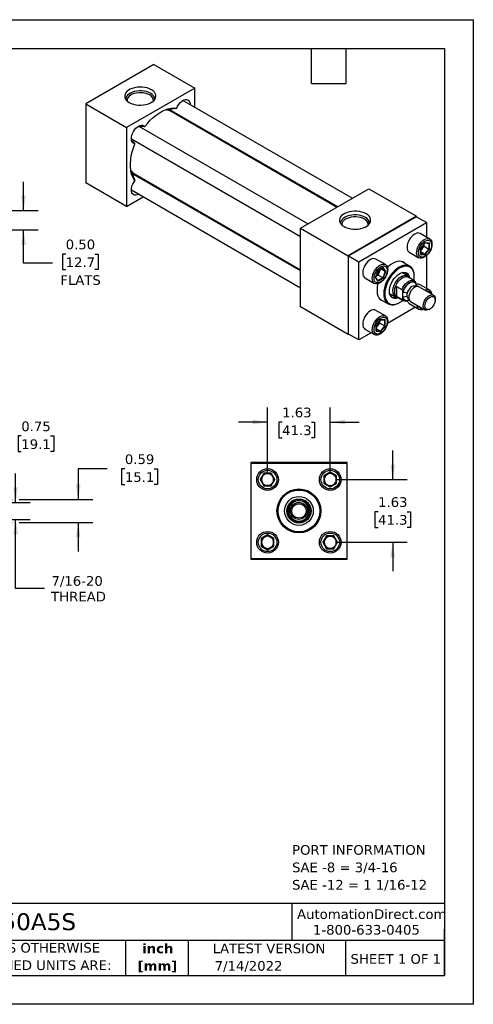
# Model space of a CAD drawing. Header units: inches. Extents: x 0 to 33, y 0 to 25.5.
# Tile 3 of 3: x 21.2 to 33, y 0 to 25.5. Entities that reach past the tile are written whole.
import ezdxf

# ---------------------------------------------------------------- set-up
doc = ezdxf.new("R2010")
doc.units = ezdxf.units.IN
doc.header["$LTSCALE"] = 3
doc.header["$MEASUREMENT"] = 0
doc.linetypes.add('SLD-Solid', pattern=[0])
doc.layers.add('DIMENSIONS', color=140, linetype='SLD-Solid', lineweight=25)
doc.layers.add('TEXT', color=140, linetype='SLD-Solid', lineweight=25)
doc.styles.add('SLDTEXTSTYLE0', font='VERDANA.TTF')
doc.styles.add('SLDTEXTSTYLE1', font='VERDANAB.TTF')
doc.dimstyles.new('SLDDIMSTYLE2', dxfattribs={"dimtxt": 0.254883, "dimasz": 0.39, "dimexe": 0, "dimexo": 0.0625, "dimgap": 0.063721, "dimtad": 0, "dimtih": 1, "dimtoh": 1, "dimrnd": 1e-09, "dimdsep": 46, "dimtxsty": 'SLDTEXTSTYLE0', "dimsah": 1, "dimcen": 0.09, "dimadec": 0, "dimazin": 2, "dimtfac": 1, "dimtmove": 0, "dimatfit": 0, "dimfxl": 0, "dimfrac": 2, "dimtolj": 1, "dimtzin": 12, "dimarcsym": 0})
doc.dimstyles.new('SLDDIMSTYLE3', dxfattribs={"dimtxt": 0.254883, "dimasz": 0.39, "dimexe": 0, "dimexo": 0.0625, "dimgap": 0.063721, "dimtad": 0, "dimtih": 1, "dimtoh": 1, "dimrnd": 1e-09, "dimzin": 12, "dimdsep": 46, "dimtxsty": 'SLDTEXTSTYLE0', "dimsah": 1, "dimcen": 0.09, "dimadec": 0, "dimazin": 3, "dimtfac": 1, "dimtmove": 0, "dimatfit": 0, "dimfxl": 0, "dimfrac": 2, "dimtolj": 1, "dimtzin": 12, "dimarcsym": 0})
doc.dimstyles.new('SLDDIMSTYLE5', dxfattribs={"dimtxt": 0.254883, "dimasz": 0.39, "dimexe": 0, "dimexo": 0.0625, "dimgap": 0.063721, "dimtad": 0, "dimtih": 1, "dimtoh": 1, "dimrnd": 1e-09, "dimzin": 0, "dimdsep": 46, "dimtxsty": 'SLDTEXTSTYLE0', "dimsah": 1, "dimcen": 0.09, "dimadec": 0, "dimazin": 0, "dimtfac": 1, "dimtmove": 0, "dimatfit": 0, "dimfxl": 0, "dimfrac": 2, "dimtolj": 1, "dimtzin": 12, "dimarcsym": 0})

# ---------------------------------------------------------------- blocks, each defined once
blk = doc.blocks.new('SW_NOTE_0')
at = {"layer": 'TEXT', "color": 0, "char_height": 0.25, "attachment_point": 1, "style": 'SLDTEXTSTYLE0'}
for s, insert in [('PORT INFORMATION', (0, 0.318)), ('SAE -8 = 3/4-16', (0, -0.134)), ('SAE -12 = 1 1/16-12', (0, -0.585))]:
    blk.add_mtext(s, dxfattribs=dict(at, insert=insert))
blk = doc.blocks.new('SW_NOTE_0_1')
at = {"layer": 'TEXT', "color": 0, "char_height": 0.25, "attachment_point": 2, "style": 'SLDTEXTSTYLE1'}
for s, insert in [('inch', (0.375, 0.318)), ('[mm]', (0.367, -0.134))]:
    blk.add_mtext(s, dxfattribs=dict(at, insert=insert))
blk = doc.blocks.new('SW_NOTE_0_2')
at = {"layer": 'TEXT', "color": 0, "char_height": 0.25, "attachment_point": 1, "style": 'SLDTEXTSTYLE0'}
for s, insert in [('UNLESS OTHERWISE ', (0, 0.318)), ('SPECIFIED UNITS ARE:', (0, -0.134))]:
    blk.add_mtext(s, dxfattribs=dict(at, insert=insert))
blk = doc.blocks.new('_D_2')
at = {"layer": 'DIMENSIONS'}
for p, q in [((19.407, 13.193), (19.407, 15.094)), ((20.157, 13.115), (20.157, 15.094)), ((19.407, 14.719), (18.657, 14.719)), ((20.157, 14.719), (20.934, 14.719)), ((21.279, 14.719), (21.194, 14.719)), ((21.194, 14.719), (21.194, 14.314)), ((22.037, 14.719), (22.122, 14.719)), ((22.122, 14.719), (22.122, 14.314)), ((21.194, 14.314), (21.279, 14.314)), ((22.122, 14.314), (22.037, 14.314))]:
    blk.add_line(p, q, dxfattribs=at)
for points in [[(19.407, 14.719), (19.017, 14.779), (19.017, 14.659)], [(20.157, 14.719), (20.547, 14.659), (20.547, 14.779)]]:
    blk.add_solid(points, dxfattribs=at)
at = {"layer": 'DIMENSIONS', "char_height": 0.25, "attachment_point": 1, "style": 'SLDTEXTSTYLE0'}
for s, insert in [('0.75', (21.279, 15.094)), ('19.1', (21.279, 14.632))]:
    blk.add_mtext(s, dxfattribs=dict(at, insert=insert))
blk = doc.blocks.new('_D_3')
at = {"layer": 'DIMENSIONS'}
for p, q in [((21.131, 12.996), (21.131, 13.746)), ((20.275, 12.996), (21.506, 12.996)), ((20.275, 12.559), (21.506, 12.559)), ((21.131, 10.773), (21.131, 12.559)), ((21.881, 10.773), (21.131, 10.773))]:
    blk.add_line(p, q, dxfattribs=at)
for points in [[(21.131, 12.996), (21.191, 13.386), (21.071, 13.386)], [(21.131, 12.559), (21.071, 12.169), (21.191, 12.169)]]:
    blk.add_solid(points, dxfattribs=at)
at = {"layer": 'DIMENSIONS', "char_height": 0.25, "attachment_point": 1, "style": 'SLDTEXTSTYLE0'}
for s, insert in [('7/16-20', (22.062, 11.09)), ('THREAD', (22.052, 10.685))]:
    blk.add_mtext(s, dxfattribs=dict(at, insert=insert))
blk = doc.blocks.new('_D_4')
at = {"layer": 'DIMENSIONS'}
for p, q in [((23.505, 13.868), (22.755, 13.868)), ((22.755, 13.868), (22.755, 13.074)), ((23.965, 13.868), (23.879, 13.868)), ((23.879, 13.868), (23.879, 13.463)), ((24.722, 13.868), (24.808, 13.868)), ((24.808, 13.868), (24.808, 13.463)), ((23.879, 13.463), (23.965, 13.463)), ((24.808, 13.463), (24.722, 13.463)), ((19.525, 13.074), (21.041, 13.074)), ((21.221, 13.074), (23.13, 13.074)), ((19.525, 12.481), (21.041, 12.481)), ((21.221, 12.481), (23.13, 12.481)), ((22.755, 12.481), (22.755, 11.731))]:
    blk.add_line(p, q, dxfattribs=at)
for points in [[(22.755, 13.074), (22.815, 13.464), (22.695, 13.464)], [(22.755, 12.481), (22.695, 12.091), (22.815, 12.091)]]:
    blk.add_solid(points, dxfattribs=at)
at = {"layer": 'DIMENSIONS', "char_height": 0.25, "attachment_point": 1, "style": 'SLDTEXTSTYLE0'}
for s, insert in [('0.59', (23.965, 14.243)), ('15.1', (23.965, 13.781))]:
    blk.add_mtext(s, dxfattribs=dict(at, insert=insert))
blk = doc.blocks.new('_D_6')
at = {"layer": 'DIMENSIONS'}
for p, q in [((27.665, 13.74), (27.665, 15.453)), ((29.29, 13.74), (29.29, 15.453)), ((27.665, 15.078), (26.915, 15.078)), ((28.043, 15.078), (27.957, 15.078)), ((27.957, 15.078), (27.957, 14.673)), ((28.8, 15.078), (28.886, 15.078)), ((28.886, 15.078), (28.886, 14.673)), ((29.29, 15.078), (30.04, 15.078)), ((27.957, 14.673), (28.043, 14.673)), ((28.886, 14.673), (28.8, 14.673))]:
    blk.add_line(p, q, dxfattribs=at)
for points in [[(27.665, 15.078), (27.275, 15.138), (27.275, 15.018)], [(29.29, 15.078), (29.68, 15.018), (29.68, 15.138)]]:
    blk.add_solid(points, dxfattribs=at)
at = {"layer": 'DIMENSIONS', "char_height": 0.25, "attachment_point": 1, "style": 'SLDTEXTSTYLE0'}
for s, insert in [('1.63', (28.043, 15.453)), ('41.3', (28.043, 14.991))]:
    blk.add_mtext(s, dxfattribs=dict(at, insert=insert))
blk = doc.blocks.new('_D_7')
at = {"layer": 'DIMENSIONS'}
for p, q in [((30.909, 13.59), (30.909, 14.34)), ((29.44, 13.59), (31.284, 13.59)), ((30.53, 12.758), (30.445, 12.758)), ((30.445, 12.758), (30.445, 12.353)), ((31.288, 12.758), (31.373, 12.758)), ((31.373, 12.758), (31.373, 12.353)), ((30.445, 12.353), (30.53, 12.353)), ((31.373, 12.353), (31.288, 12.353)), ((29.44, 11.965), (31.284, 11.965)), ((30.909, 11.965), (30.909, 11.215))]:
    blk.add_line(p, q, dxfattribs=at)
for points in [[(30.909, 13.59), (30.969, 13.98), (30.849, 13.98)], [(30.909, 11.965), (30.849, 11.575), (30.969, 11.575)]]:
    blk.add_solid(points, dxfattribs=at)
at = {"layer": 'DIMENSIONS', "char_height": 0.25, "attachment_point": 1, "style": 'SLDTEXTSTYLE0'}
for s, insert in [('1.63', (30.53, 13.133)), ('41.3', (30.53, 12.671))]:
    blk.add_mtext(s, dxfattribs=dict(at, insert=insert))
blk = doc.blocks.new('_D_14')
at = {"layer": 'DIMENSIONS'}
for p, q in [((21.338, 20.555), (21.338, 21.305)), ((19.557, 20.555), (21.713, 20.555)), ((19.557, 20.055), (21.713, 20.055)), ((21.338, 19.193), (21.338, 20.055)), ((22.43, 19.432), (22.345, 19.432)), ((22.345, 19.432), (22.345, 19.027)), ((23.188, 19.432), (23.273, 19.432)), ((23.273, 19.432), (23.273, 19.027)), ((22.088, 19.193), (21.338, 19.193)), ((22.345, 19.027), (22.43, 19.027)), ((23.273, 19.027), (23.188, 19.027))]:
    blk.add_line(p, q, dxfattribs=at)
for points in [[(21.338, 20.555), (21.398, 20.945), (21.278, 20.945)], [(21.338, 20.055), (21.278, 19.665), (21.398, 19.665)]]:
    blk.add_solid(points, dxfattribs=at)
at = {"layer": 'DIMENSIONS', "char_height": 0.25, "attachment_point": 1, "style": 'SLDTEXTSTYLE0'}
for s, insert in [('0.50', (22.43, 19.806)), ('12.7', (22.43, 19.344)), ('FLATS', (22.29, 18.882))]:
    blk.add_mtext(s, dxfattribs=dict(at, insert=insert))

msp = doc.modelspace()

# ---------------------------------------------------------------- linework, layer by layer
at = {"color": 7, "linetype": 'SLD-Solid'}
for p, q in [((0, 25.5), (33, 25.5)), ((33, 25.5), (33, 0)), ((33, 0), (0, 0))]:
    msp.add_line(p, q, dxfattribs=at)
for p, q in [((24.719, 24.338), (22.951, 23.317)), ((24.719, 24.338), (25.779, 23.725)), ((25.779, 23.725), (24.011, 22.705)), ((25.779, 23.228), (25.779, 23.725)), ((22.951, 23.317), (22.951, 21.276)), ((22.951, 23.317), (24.011, 22.705)), ((29.856, 20.874), (25.47, 23.406)), ((25.085, 23.171), (25.048, 23.177)), ((25.087, 23.153), (25.085, 23.171)), ((25.094, 23.151), (25.089, 23.17)), ((25.164, 23.15), (29.481, 20.658)), ((29.456, 20.644), (25.165, 23.121)), ((25.253, 23.07), (25.248, 23.076)), ((24.011, 22.705), (24.011, 20.664)), ((28.706, 20.211), (24.321, 22.743)), ((25.779, 22.767), (25.779, 22.795)), ((24.133, 22.418), (28.519, 19.886)), ((24.121, 21.571), (24.145, 21.543)), ((24.145, 21.543), (24.161, 21.549)), ((28.519, 18.992), (24.202, 21.484)), ((24.228, 21.497), (28.519, 19.02)), ((24.308, 21.448), (24.316, 21.446)), ((24.341, 21.404), (24.308, 21.448)), ((24.011, 20.664), (22.951, 21.276)), ((24.011, 20.664), (24.443, 20.913)), ((24.133, 21.091), (28.519, 18.559)), ((24.818, 21.129), (24.842, 21.143)), ((28.519, 20.103), (30.287, 21.123)), ((30.287, 21.123), (31.524, 20.409)), ((31.524, 20.409), (29.756, 19.388)), ((31.524, 20.393), (31.524, 20.409)), ((29.764, 19.384), (31.517, 20.397)), ((30.029, 19.231), (31.782, 20.244)), ((31.782, 20.244), (31.517, 20.397)), ((31.782, 20.244), (31.782, 19.87)), ((28.519, 20.103), (29.756, 19.388)), ((28.519, 18.061), (28.519, 20.103)), ((31.869, 19.82), (31.621, 19.963)), ((31.745, 19.724), (31.628, 19.577)), ((31.63, 19.578), (31.744, 19.719)), ((31.727, 19.631), (31.727, 19.698)), ((31.743, 19.717), (31.851, 19.708)), ((31.863, 19.713), (31.745, 19.724)), ((31.849, 19.708), (31.849, 19.561)), ((31.863, 19.556), (31.863, 19.713)), ((29.756, 19.388), (29.756, 17.347)), ((29.764, 17.359), (29.764, 19.384)), ((29.764, 19.384), (30.029, 19.231)), ((31.34, 19.477), (31.588, 19.333)), ((31.628, 19.577), (31.628, 19.421)), ((31.628, 19.421), (31.745, 19.41)), ((31.631, 19.428), (31.631, 19.578)), ((31.631, 19.511), (31.672, 19.563)), ((31.738, 19.424), (31.631, 19.486)), ((31.738, 19.424), (31.631, 19.433)), ((31.672, 19.563), (31.727, 19.631)), ((31.727, 19.631), (31.849, 19.561)), ((31.849, 19.561), (31.738, 19.424)), ((31.745, 19.41), (31.863, 19.556)), ((31.782, 19.386), (31.782, 18.543)), ((30.029, 17.206), (30.029, 19.231)), ((30.72, 19.156), (30.471, 19.3)), ((31.354, 19.115), (31.139, 19.239)), ((30.528, 19), (30.46, 18.825)), ((30.464, 18.829), (30.529, 18.998)), ((30.474, 18.854), (30.531, 18.887)), ((30.664, 19.079), (30.528, 19)), ((30.529, 18.997), (30.659, 19.072)), ((30.531, 18.887), (30.563, 18.969)), ((30.653, 18.817), (30.531, 18.887)), ((30.563, 18.969), (30.587, 19.031)), ((30.717, 18.981), (30.609, 19.043)), ((30.717, 18.981), (30.653, 18.817)), ((30.655, 19.07), (30.717, 18.981)), ((30.732, 18.982), (30.664, 19.079)), ((30.664, 18.807), (30.732, 18.982)), ((31.289, 18.864), (31.142, 18.949)), ((30.191, 18.813), (30.439, 18.67)), ((30.46, 18.825), (30.528, 18.729)), ((30.527, 18.741), (30.465, 18.831)), ((30.653, 18.817), (30.526, 18.744)), ((30.528, 18.729), (30.664, 18.807)), ((31.474, 18.739), (31.312, 18.833)), ((31.331, 18.821), (31.324, 18.832)), ((31.47, 18.841), (31.47, 18.858)), ((31.524, 18.644), (31.524, 18.64)), ((31.524, 18.64), (31.524, 18.59)), ((31.869, 18.493), (31.621, 18.636)), ((30.83, 18.408), (30.976, 18.323)), ((30.965, 18.384), (30.965, 18.538)), ((31.009, 18.591), (31.149, 18.511)), ((31.009, 18.591), (31.009, 18.331)), ((31.171, 18.436), (31.171, 18.44)), ((31.171, 18.3), (31.171, 18.436)), ((31.513, 18.586), (31.496, 18.596)), ((31.965, 18.366), (31.59, 18.582)), ((30.577, 18.266), (30.792, 18.141)), ((30.9, 18.35), (30.863, 18.331)), ((30.915, 18.359), (30.9, 18.35)), ((31.149, 18.25), (31.009, 18.331)), ((31.016, 18.319), (31.177, 18.226)), ((31.022, 18.309), (31.035, 18.308)), ((31.073, 18.169), (31.087, 18.177)), ((31.171, 18.295), (31.171, 18.3)), ((31.312, 18.278), (31.329, 18.268)), ((31.326, 18.24), (31.336, 18.246)), ((31.34, 18.15), (31.588, 18.006)), ((31.371, 18.203), (31.747, 17.987)), ((32.011, 18.24), (32.011, 18.266)), ((29.756, 17.347), (28.519, 18.061)), ((30.72, 17.83), (30.471, 17.973)), ((31.501, 18.056), (30.771, 17.635)), ((31.856, 17.998), (31.878, 18.01)), ((30.596, 17.733), (30.479, 17.587)), ((30.481, 17.588), (30.595, 17.729)), ((30.523, 17.572), (30.578, 17.641)), ((30.578, 17.641), (30.578, 17.708)), ((30.7, 17.571), (30.578, 17.641)), ((30.594, 17.727), (30.702, 17.717)), ((30.714, 17.723), (30.596, 17.733)), ((30.7, 17.718), (30.7, 17.571)), ((30.714, 17.566), (30.714, 17.723)), ((29.756, 17.347), (29.771, 17.355)), ((30.029, 17.206), (29.764, 17.359)), ((30.352, 17.393), (30.029, 17.206)), ((30.191, 17.486), (30.439, 17.343)), ((30.479, 17.587), (30.479, 17.43)), ((30.479, 17.43), (30.596, 17.42)), ((30.482, 17.438), (30.482, 17.588)), ((30.482, 17.521), (30.523, 17.572)), ((30.589, 17.433), (30.482, 17.496)), ((30.589, 17.433), (30.482, 17.443)), ((30.7, 17.571), (30.589, 17.433)), ((30.596, 17.42), (30.714, 17.566)), ((27.228, 14.028), (27.228, 11.528)), ((29.728, 14.028), (27.228, 14.028)), ((29.728, 11.528), (29.728, 14.028)), ((27.238, 11.538), (27.238, 14.018)), ((27.238, 14.018), (29.718, 14.018)), ((29.29, 13.782), (29.124, 13.686)), ((29.134, 13.68), (29.29, 13.771)), ((29.456, 13.686), (29.29, 13.782)), ((29.29, 13.771), (29.29, 13.782)), ((29.29, 13.771), (29.446, 13.68)), ((29.718, 14.018), (29.718, 11.538)), ((27.569, 13.756), (27.473, 13.59)), ((27.485, 13.59), (27.473, 13.59)), ((27.473, 13.59), (27.569, 13.424)), ((27.485, 13.59), (27.575, 13.746)), ((27.575, 13.434), (27.485, 13.59)), ((27.575, 13.746), (27.569, 13.756)), ((27.761, 13.756), (27.569, 13.756)), ((27.575, 13.746), (27.755, 13.746)), ((27.761, 13.756), (27.755, 13.746)), ((27.755, 13.746), (27.846, 13.59)), ((27.846, 13.59), (27.755, 13.434)), ((27.857, 13.59), (27.761, 13.756)), ((27.761, 13.424), (27.857, 13.59)), ((27.846, 13.59), (27.857, 13.59)), ((29.134, 13.68), (29.124, 13.686)), ((29.124, 13.686), (29.124, 13.494)), ((29.134, 13.5), (29.134, 13.68)), ((29.446, 13.68), (29.456, 13.686)), ((29.446, 13.68), (29.446, 13.5)), ((29.456, 13.494), (29.456, 13.686)), ((27.575, 13.434), (27.569, 13.424)), ((27.569, 13.424), (27.761, 13.424)), ((27.755, 13.434), (27.575, 13.434)), ((27.755, 13.434), (27.761, 13.424)), ((29.134, 13.5), (29.124, 13.494)), ((29.124, 13.494), (29.29, 13.398)), ((29.29, 13.41), (29.134, 13.5)), ((29.446, 13.5), (29.29, 13.41)), ((29.29, 13.398), (29.456, 13.494)), ((29.29, 13.41), (29.29, 13.398)), ((29.456, 13.494), (29.446, 13.5)), ((28.196, 12.684), (28.196, 12.872)), ((28.228, 12.861), (28.228, 12.866)), ((28.228, 12.694), (28.228, 12.861)), ((28.228, 12.861), (28.27, 12.847)), ((28.685, 12.847), (28.728, 12.861)), ((28.728, 12.866), (28.728, 12.861)), ((28.728, 12.861), (28.728, 12.694)), ((28.759, 12.872), (28.759, 12.684)), ((28.27, 12.709), (28.228, 12.694)), ((28.228, 12.689), (28.228, 12.694)), ((28.728, 12.694), (28.685, 12.709)), ((28.728, 12.694), (28.728, 12.689)), ((27.665, 12.157), (27.499, 12.061)), ((27.499, 12.061), (27.499, 11.869)), ((27.499, 12.061), (27.509, 12.055)), ((27.509, 12.055), (27.665, 12.146)), ((27.509, 11.875), (27.509, 12.055)), ((27.665, 12.146), (27.665, 12.157)), ((27.831, 12.061), (27.665, 12.157)), ((27.665, 12.146), (27.821, 12.055)), ((27.821, 12.055), (27.831, 12.061)), ((27.821, 12.055), (27.821, 11.875)), ((27.831, 11.869), (27.831, 12.061)), ((29.194, 12.131), (29.098, 11.965)), ((29.11, 11.965), (29.2, 12.121)), ((29.2, 12.121), (29.194, 12.131)), ((29.386, 12.131), (29.194, 12.131)), ((29.2, 12.121), (29.38, 12.121)), ((29.38, 12.121), (29.386, 12.131)), ((29.38, 12.121), (29.471, 11.965)), ((29.482, 11.965), (29.386, 12.131)), ((27.509, 11.875), (27.499, 11.869)), ((27.499, 11.869), (27.665, 11.773)), ((27.665, 11.785), (27.509, 11.875)), ((27.821, 11.875), (27.665, 11.785)), ((27.665, 11.773), (27.831, 11.869)), ((27.665, 11.785), (27.665, 11.773)), ((27.821, 11.875), (27.831, 11.869)), ((29.098, 11.965), (29.194, 11.799)), ((29.11, 11.965), (29.098, 11.965)), ((29.2, 11.809), (29.11, 11.965)), ((29.194, 11.799), (29.2, 11.809)), ((29.194, 11.799), (29.386, 11.799)), ((29.38, 11.809), (29.2, 11.809)), ((29.471, 11.965), (29.38, 11.809)), ((29.38, 11.809), (29.386, 11.799)), ((29.386, 11.799), (29.482, 11.965)), ((29.471, 11.965), (29.482, 11.965)), ((27.228, 11.528), (29.728, 11.528)), ((29.718, 11.538), (27.238, 11.538))]:
    msp.add_line(p, q)
at = {"flags": 128}
for points in [[(24.652, 23.687), (24.601, 23.712), (24.543, 23.732), (24.481, 23.746), (24.415, 23.754), (24.348, 23.755), (24.282, 23.75), (24.218, 23.739), (24.157, 23.722), (24.103, 23.7), (24.056, 23.673), (24.017, 23.641), (23.987, 23.606), (23.968, 23.569), (23.96, 23.531), (23.963, 23.492), (23.976, 23.455), (24.001, 23.419), (24.035, 23.385), (24.078, 23.356), (24.129, 23.331), (24.187, 23.311), (24.249, 23.297), (24.315, 23.289), (24.382, 23.287), (24.448, 23.292), (24.512, 23.303), (24.573, 23.32), (24.627, 23.343), (24.674, 23.37), (24.713, 23.402), (24.743, 23.436), (24.762, 23.473), (24.77, 23.512), (24.767, 23.55), (24.754, 23.588), (24.729, 23.624), (24.695, 23.657), (24.652, 23.687)], [(24.633, 23.594), (24.584, 23.618), (24.528, 23.637), (24.468, 23.65), (24.405, 23.657), (24.341, 23.658), (24.277, 23.652), (24.216, 23.641), (24.16, 23.623), (24.109, 23.601), (24.065, 23.573), (24.03, 23.542), (24.005, 23.508), (23.99, 23.472), (23.986, 23.438)], [(24.608, 23.551), (24.561, 23.574), (24.507, 23.592), (24.449, 23.604), (24.388, 23.609), (24.326, 23.608), (24.266, 23.601), (24.209, 23.588), (24.157, 23.569), (24.111, 23.545), (24.074, 23.517), (24.046, 23.485), (24.028, 23.451), (24.021, 23.416), (24.022, 23.396)], [(24.481, 22.732), (24.551, 22.816), (24.624, 22.894), (24.699, 22.964), (24.777, 23.027), (24.856, 23.082), (24.935, 23.128), (25.014, 23.164), (25.091, 23.191), (25.167, 23.207), (25.24, 23.214), (25.309, 23.21)], [(25.309, 23.21), (25.332, 23.258), (25.36, 23.303), (25.393, 23.343), (25.429, 23.378), (25.466, 23.404), (25.504, 23.422), (25.54, 23.431), (25.573, 23.43), (25.603, 23.42), (25.626, 23.4), (25.644, 23.371), (25.654, 23.335), (25.658, 23.298)], [(25.243, 23.104), (25.24, 23.103), (25.214, 23.093)], [(24.223, 22.285), (24.193, 22.294), (24.168, 22.312), (24.149, 22.339), (24.138, 22.373), (24.133, 22.414), (24.136, 22.459), (24.147, 22.507), (24.164, 22.556), (24.188, 22.603), (24.217, 22.647), (24.251, 22.687), (24.287, 22.72), (24.324, 22.745), (24.362, 22.762), (24.398, 22.768), (24.43, 22.766), (24.458, 22.753), (24.481, 22.732)], [(25.66, 22.864), (25.66, 22.862), (25.667, 22.831)], [(24.223, 21.328), (24.185, 21.387), (24.154, 21.453), (24.131, 21.527), (24.115, 21.607), (24.107, 21.694), (24.107, 21.785), (24.115, 21.881), (24.131, 21.98), (24.154, 22.08), (24.185, 22.183), (24.223, 22.285)], [(24.148, 21.539), (24.162, 21.543), (24.166, 21.544)], [(24.162, 21.493), (24.184, 21.491), (24.202, 21.484)], [(24.276, 21.469), (24.278, 21.461), (24.281, 21.439)], [(24.321, 20.983), (24.287, 20.967), (24.251, 20.958), (24.217, 20.959), (24.188, 20.97), (24.164, 20.989), (24.147, 21.018), (24.136, 21.054), (24.133, 21.095), (24.138, 21.141), (24.149, 21.189), (24.168, 21.238), (24.193, 21.285), (24.223, 21.328)], [(24.73, 21.208), (24.699, 21.198), (24.698, 21.198)], [(30.22, 20.472), (30.169, 20.497), (30.111, 20.517), (30.049, 20.531), (29.983, 20.539), (29.916, 20.541), (29.85, 20.536), (29.786, 20.525), (29.726, 20.508), (29.671, 20.485), (29.624, 20.458), (29.585, 20.427), (29.555, 20.392), (29.536, 20.355), (29.528, 20.317), (29.531, 20.278), (29.545, 20.24), (29.569, 20.204), (29.603, 20.171), (29.647, 20.141), (29.698, 20.116), (29.755, 20.097), (29.818, 20.083), (29.883, 20.075), (29.95, 20.073), (30.016, 20.078), (30.081, 20.089), (30.141, 20.106), (30.195, 20.128), (30.243, 20.156), (30.282, 20.187), (30.311, 20.222), (30.33, 20.259), (30.338, 20.297), (30.336, 20.336), (30.322, 20.374), (30.298, 20.41), (30.263, 20.443), (30.22, 20.472)], [(30.201, 20.38), (30.152, 20.404), (30.097, 20.422), (30.036, 20.436), (29.973, 20.443), (29.909, 20.443), (29.846, 20.438), (29.785, 20.426), (29.728, 20.409), (29.677, 20.386), (29.634, 20.359), (29.599, 20.328), (29.574, 20.294), (29.559, 20.258), (29.555, 20.223)], [(30.176, 20.337), (30.129, 20.36), (30.075, 20.377), (30.017, 20.389), (29.956, 20.395), (29.895, 20.394), (29.834, 20.387), (29.777, 20.373), (29.725, 20.355), (29.68, 20.331), (29.642, 20.302), (29.614, 20.271), (29.596, 20.236), (29.59, 20.201), (29.59, 20.182)], [(31.621, 19.963), (31.59, 19.975), (31.556, 19.976), (31.519, 19.967), (31.48, 19.949), (31.441, 19.923), (31.404, 19.888), (31.37, 19.847), (31.34, 19.801), (31.315, 19.752), (31.296, 19.702), (31.285, 19.652), (31.281, 19.605), (31.285, 19.563), (31.296, 19.526), (31.315, 19.497), (31.34, 19.477), (31.34, 19.477)], [(31.729, 19.347), (31.69, 19.329), (31.653, 19.32), (31.618, 19.322), (31.588, 19.333), (31.564, 19.354), (31.545, 19.383), (31.534, 19.419), (31.53, 19.462), (31.534, 19.509), (31.545, 19.558), (31.564, 19.608), (31.588, 19.657), (31.618, 19.703), (31.653, 19.744), (31.69, 19.779), (31.729, 19.806), (31.768, 19.824), (31.805, 19.832), (31.839, 19.831), (31.869, 19.82), (31.894, 19.799), (31.912, 19.77), (31.924, 19.734), (31.928, 19.691), (31.924, 19.644), (31.912, 19.595), (31.894, 19.544), (31.869, 19.495), (31.839, 19.449), (31.805, 19.408), (31.768, 19.374), (31.729, 19.347)], [(31.745, 19.764), (31.782, 19.78), (31.817, 19.787), (31.848, 19.783), (31.875, 19.769), (31.896, 19.746), (31.909, 19.714), (31.915, 19.676), (31.913, 19.632), (31.904, 19.585), (31.886, 19.538), (31.862, 19.492), (31.833, 19.449), (31.8, 19.412), (31.764, 19.382), (31.727, 19.361), (31.691, 19.349), (31.657, 19.348), (31.628, 19.356), (31.604, 19.375), (31.587, 19.403), (31.577, 19.438), (31.575, 19.479), (31.581, 19.525), (31.595, 19.572), (31.615, 19.619), (31.642, 19.664), (31.674, 19.704), (31.709, 19.738), (31.745, 19.764)], [(30.471, 19.3), (30.441, 19.311), (30.407, 19.313), (30.37, 19.304), (30.331, 19.286), (30.292, 19.259), (30.255, 19.225), (30.221, 19.184), (30.19, 19.138), (30.166, 19.089), (30.147, 19.039), (30.136, 18.989), (30.132, 18.942), (30.136, 18.899), (30.147, 18.863), (30.166, 18.834), (30.19, 18.813), (30.191, 18.813)], [(30.779, 19.028), (30.775, 18.981), (30.763, 18.931), (30.745, 18.881), (30.72, 18.832), (30.69, 18.786), (30.656, 18.745), (30.619, 18.71), (30.58, 18.684), (30.541, 18.666), (30.504, 18.657), (30.469, 18.659), (30.439, 18.67), (30.415, 18.69), (30.396, 18.719), (30.385, 18.756), (30.381, 18.798), (30.385, 18.845), (30.396, 18.895), (30.415, 18.945), (30.439, 18.994), (30.469, 19.04), (30.504, 19.081), (30.541, 19.116), (30.58, 19.142), (30.619, 19.16), (30.656, 19.169), (30.69, 19.168), (30.72, 19.156), (30.745, 19.136), (30.763, 19.107), (30.775, 19.07), (30.779, 19.028)], [(31.234, 19.184), (31.214, 19.202), (31.175, 19.226), (31.131, 19.241), (31.082, 19.245), (31.03, 19.239), (30.976, 19.224), (30.92, 19.198), (30.863, 19.163), (30.808, 19.12), (30.771, 19.086)], [(31.47, 18.858), (31.47, 18.873), (31.464, 18.934), (31.451, 18.988), (31.43, 19.036), (31.403, 19.075), (31.368, 19.106), (31.329, 19.127), (31.284, 19.139), (31.235, 19.141), (31.183, 19.133), (31.128, 19.115), (31.073, 19.087)], [(30.426, 18.805), (30.43, 18.85), (30.441, 18.897), (30.46, 18.944), (30.486, 18.99), (30.516, 19.031), (30.551, 19.067), (30.587, 19.095), (30.624, 19.114), (30.659, 19.123), (30.692, 19.122), (30.72, 19.11), (30.742, 19.089), (30.758, 19.06), (30.766, 19.023), (30.766, 18.98), (30.758, 18.934), (30.742, 18.886), (30.72, 18.84), (30.692, 18.796), (30.659, 18.757), (30.624, 18.725), (30.587, 18.702), (30.551, 18.688), (30.516, 18.684), (30.486, 18.69), (30.46, 18.706), (30.441, 18.732), (30.43, 18.765), (30.426, 18.805)], [(31.073, 19.087), (31.018, 19.051), (30.964, 19.006), (30.911, 18.954), (30.863, 18.896), (30.818, 18.832), (30.778, 18.765), (30.744, 18.695), (30.716, 18.623), (30.695, 18.552), (30.682, 18.482), (30.676, 18.415), (30.678, 18.352), (30.688, 18.295), (30.705, 18.244), (30.729, 18.2), (30.76, 18.165), (30.797, 18.139), (30.84, 18.122), (30.887, 18.115), (30.937, 18.118), (30.99, 18.132), (31.045, 18.154), (31.073, 18.169)], [(31.087, 19.063), (31.033, 19.027), (30.979, 18.982), (30.928, 18.931), (30.88, 18.873), (30.836, 18.81), (30.798, 18.743), (30.765, 18.673), (30.739, 18.603), (30.72, 18.532), (30.708, 18.464), (30.704, 18.399), (30.708, 18.338), (30.72, 18.283), (30.739, 18.235), (30.765, 18.195), (30.798, 18.163), (30.836, 18.141), (30.88, 18.128), (30.928, 18.126), (30.979, 18.133), (31.033, 18.15), (31.087, 18.177), (31.142, 18.213), (31.166, 18.232)], [(31.052, 18.298), (31.043, 18.295), (30.999, 18.283), (30.959, 18.28), (30.922, 18.288), (30.89, 18.305), (30.863, 18.331), (30.843, 18.365), (30.83, 18.407), (30.824, 18.455), (30.826, 18.508), (30.835, 18.564), (30.852, 18.621), (30.875, 18.679), (30.905, 18.734), (30.94, 18.787), (30.979, 18.835), (31.021, 18.876), (31.065, 18.91), (31.11, 18.936), (31.154, 18.953), (31.196, 18.96), (31.235, 18.957), (31.27, 18.945), (31.299, 18.923), (31.322, 18.893), (31.339, 18.854), (31.348, 18.812)], [(30.912, 18.466), (30.916, 18.517), (30.928, 18.57), (30.947, 18.624), (30.973, 18.678), (31.005, 18.728), (31.041, 18.773), (31.081, 18.812), (31.122, 18.843), (31.164, 18.864), (31.205, 18.877), (31.243, 18.879), (31.277, 18.87), (31.306, 18.852), (31.324, 18.832)], [(31.462, 18.746), (31.467, 18.776), (31.47, 18.841), (31.467, 18.902), (31.455, 18.957), (31.436, 19.005), (31.41, 19.045), (31.377, 19.077), (31.338, 19.099), (31.294, 19.112), (31.246, 19.114), (31.195, 19.107), (31.142, 19.09), (31.087, 19.063)], [(31.226, 18.959), (31.227, 18.903), (31.227, 18.9)], [(30.526, 18.661), (30.511, 18.594), (30.503, 18.525), (30.503, 18.46), (30.511, 18.401), (30.527, 18.347), (30.55, 18.301), (30.579, 18.263), (30.616, 18.234), (30.657, 18.215), (30.672, 18.211)], [(30.965, 18.538), (30.981, 18.59), (31.004, 18.641), (31.033, 18.69), (31.067, 18.735), (31.104, 18.774), (31.144, 18.805), (31.184, 18.828), (31.223, 18.842), (31.261, 18.846), (31.294, 18.841), (31.312, 18.833)], [(31.149, 18.511), (31.175, 18.564), (31.207, 18.613), (31.244, 18.658), (31.284, 18.696), (31.326, 18.725), (31.367, 18.744), (31.407, 18.753), (31.444, 18.751), (31.476, 18.738), (31.502, 18.715)], [(31.171, 18.44), (31.187, 18.49), (31.21, 18.538), (31.239, 18.584), (31.273, 18.625), (31.309, 18.66), (31.348, 18.686), (31.386, 18.704), (31.422, 18.711), (31.456, 18.709), (31.485, 18.697), (31.508, 18.675), (31.524, 18.644)], [(31.496, 18.596), (31.493, 18.598), (31.466, 18.604), (31.436, 18.601), (31.404, 18.587), (31.372, 18.564), (31.342, 18.533), (31.316, 18.496), (31.295, 18.455), (31.281, 18.413)], [(31.59, 18.582), (31.577, 18.588), (31.548, 18.593), (31.515, 18.587), (31.481, 18.572), (31.446, 18.547), (31.413, 18.515), (31.384, 18.477), (31.36, 18.434), (31.341, 18.39), (31.33, 18.346), (31.326, 18.304)], [(31.701, 18.087), (31.705, 18.129), (31.717, 18.173), (31.735, 18.218), (31.759, 18.26), (31.789, 18.298), (31.821, 18.331), (31.856, 18.355), (31.89, 18.37), (31.923, 18.376), (31.952, 18.372), (31.977, 18.357), (31.995, 18.334), (32.007, 18.303), (32.011, 18.266)], [(31.281, 18.319), (31.295, 18.293), (31.312, 18.278)], [(31.745, 18.087), (31.749, 18.126), (31.761, 18.167), (31.779, 18.208), (31.803, 18.246), (31.831, 18.28), (31.862, 18.306), (31.894, 18.325), (31.925, 18.334), (31.953, 18.333), (31.977, 18.322), (31.995, 18.302), (32.007, 18.274), (32.011, 18.24), (32.007, 18.201), (31.995, 18.16), (31.977, 18.119), (31.953, 18.081), (31.925, 18.048), (31.894, 18.021), (31.862, 18.002), (31.831, 17.993), (31.803, 17.994), (31.779, 18.005), (31.761, 18.025), (31.749, 18.053), (31.745, 18.087)], [(30.331, 17.959), (30.292, 17.932), (30.255, 17.898), (30.221, 17.857), (30.19, 17.811), (30.166, 17.762), (30.147, 17.712), (30.136, 17.662), (30.132, 17.615), (30.136, 17.573), (30.147, 17.536), (30.166, 17.507), (30.19, 17.486), (30.191, 17.486)], [(31.856, 17.998), (31.856, 17.998), (31.821, 17.982), (31.789, 17.977), (31.759, 17.981), (31.735, 17.995), (31.717, 18.018), (31.705, 18.049), (31.701, 18.087)], [(30.58, 17.816), (30.619, 17.834), (30.656, 17.842), (30.69, 17.841), (30.72, 17.83), (30.745, 17.809), (30.763, 17.78), (30.775, 17.743), (30.779, 17.701), (30.775, 17.654), (30.763, 17.604), (30.745, 17.554), (30.72, 17.505), (30.69, 17.459), (30.656, 17.418), (30.619, 17.383), (30.58, 17.357), (30.541, 17.339), (30.504, 17.33), (30.469, 17.332), (30.439, 17.343), (30.415, 17.363), (30.396, 17.392), (30.385, 17.429), (30.381, 17.471), (30.385, 17.518), (30.396, 17.568), (30.415, 17.618), (30.439, 17.667), (30.469, 17.713), (30.504, 17.754), (30.541, 17.789), (30.58, 17.816)], [(30.596, 17.38), (30.56, 17.363), (30.525, 17.357), (30.493, 17.361), (30.466, 17.374), (30.446, 17.398), (30.432, 17.429), (30.426, 17.468), (30.428, 17.511), (30.438, 17.558), (30.455, 17.606), (30.479, 17.652), (30.508, 17.695), (30.542, 17.732), (30.578, 17.762), (30.615, 17.783), (30.651, 17.795), (30.684, 17.796), (30.713, 17.787), (30.737, 17.769), (30.754, 17.741), (30.764, 17.706), (30.766, 17.664), (30.76, 17.619), (30.747, 17.571), (30.726, 17.524), (30.699, 17.48), (30.668, 17.439), (30.633, 17.406), (30.596, 17.38)]]:
    msp.add_lwpolyline(points, dxfattribs=at)
for centre, radius in [((27.665, 13.59), 0.281), ((27.665, 13.59), 0.241), ((29.29, 13.59), 0.281), ((29.29, 13.59), 0.241), ((28.478, 12.778), 0.57), ((28.478, 12.778), 0.562), ((28.478, 12.778), 0.542), ((28.478, 12.778), 0.373), ((28.478, 12.778), 0.313), ((28.478, 12.778), 0.312), ((28.478, 12.778), 0.219), ((28.478, 12.778), 0.188), ((27.665, 11.965), 0.281), ((29.29, 11.965), 0.281), ((27.665, 11.965), 0.241), ((29.29, 11.965), 0.241)]:
    msp.add_circle(centre, radius)
for centre, radius, start, end in [((24.541, 23.399), 0.167, 359.1006, 66.3472), ((24.554, 23.421), 0.19, 5.0067, 65.5906), ((25, 22.831), 0.334, 60.3916, 87.464), ((25.2, 23.21), 0.0702, 205.0288, 239.0922), ((24.397, 21.786), 0.335, 212.5719, 239.5833), ((30.109, 20.184), 0.167, 359.1006, 66.3472), ((30.122, 20.207), 0.19, 5.0067, 65.5906), ((31.475, 19.723), 0.246, 309.2536, 351.6617), ((31.484, 19.718), 0.243, 320.3713, 355.2784), ((31.504, 19.695), 0.213, 306.3207, 321.7682), ((30.335, 19.054), 0.243, 304.7235, 339.6292), ((30.323, 19.062), 0.249, 308.6246, 350.4697), ((30.365, 19.048), 0.213, 338.2315, 353.6851), ((31.133, 18.829), 0.17, 8.989, 46.5194), ((31.564, 18.593), 0.0611, 130.6557, 181.4549), ((31.566, 18.532), 0.118, 62.5333, 108.0053), ((31.047, 18.444), 0.137, 170.7527, 259.3261), ((31.23, 18.461), 0.276, 163.88, 196.12), ((31.075, 18.417), 0.115, 196.7118, 238.844), ((31.191, 18.254), 0.183, 60.6838, 96.4306), ((31.81, 18.39), 0.117, 359.2512, 120.7542), ((31.82, 18.37), 0.09, 19.6684, 100.337), ((30.929, 18.479), 0.173, 253.8101, 290.6922), ((31.243, 18.352), 0.139, 227.296, 306.3157), ((31.24, 18.23), 0.098, 64.9429, 134.5825), ((31.273, 18.337), 0.11, 202.4637, 304.6898), ((31.399, 18.246), 0.113, 192.0466, 238.3021), ((31.433, 18.292), 0.108, 173.6038, 235.084), ((31.648, 18.109), 0.117, 179.1658, 300.8396), ((30.413, 17.844), 0.141, 65.6929, 125.6176), ((31.67, 18.11), 0.09, 199.468, 280.5374), ((30.323, 17.735), 0.25, 309.5507, 351.3647), ((30.335, 17.728), 0.243, 320.3713, 355.2784), ((30.355, 17.704), 0.213, 306.3207, 321.7682), ((27.665, 13.59), 0.156, 150, 210), ((27.665, 13.59), 0.156, 90, 150), ((27.665, 13.59), 0.156, 30, 90), ((27.665, 13.59), 0.156, 330, 30), ((29.29, 13.59), 0.156, 120, 180), ((29.29, 13.59), 0.156, 180, 240), ((29.29, 13.59), 0.156, 60, 120), ((29.29, 13.59), 0.156, 0, 60), ((29.29, 13.59), 0.156, 300, 0), ((27.665, 13.59), 0.156, 210, 270), ((27.665, 13.59), 0.156, 270, 330), ((29.29, 13.59), 0.156, 240, 300), ((28.478, 12.778), 0.296, 32.5236, 147.4764), ((28.478, 12.778), 0.265, 19.5231, 160.4769), ((28.478, 12.778), 0.296, 161.5439, 198.4561), ((28.478, 12.778), 0.296, 341.5439, 18.4561), ((28.478, 12.778), 0.265, 199.5231, 340.4769), ((28.478, 12.778), 0.297, 212.5236, 327.4764), ((27.665, 11.965), 0.156, 120, 180), ((27.665, 11.965), 0.156, 60, 120), ((27.665, 11.965), 0.156, 360, 60), ((29.29, 11.965), 0.156, 150, 210), ((29.29, 11.965), 0.156, 90, 150), ((29.29, 11.965), 0.156, 30, 90), ((29.29, 11.965), 0.156, 330, 30), ((27.665, 11.965), 0.156, 180, 240), ((27.665, 11.965), 0.156, 240, 300), ((27.665, 11.965), 0.156, 300, 360), ((29.29, 11.965), 0.156, 210, 270), ((29.29, 11.965), 0.156, 270, 330)]:
    msp.add_arc(centre, radius, start, end)
for centre, major_axis, ratio, start_param, end_param in [((31.738, 19.728), (-0.00425, 0.00999), 0.565758, 3.435631, 4.067595), ((31.856, 19.717), (0.00843, 0.00771), 0.697875, 3.709669, 4.92971), ((31.621, 19.582), (0.00997, -0.00351), 0.218312, 5.574505, 6.206468), ((31.621, 19.425), (0.00843, 0.00771), 0.697875, 4.92971, 5.715109), ((31.738, 19.414), (-0.00425, 0.00999), 0.565758, 4.067595, 5.638391), ((31.856, 19.561), (0.00997, -0.00351), 0.218312, 4.003708, 5.574505), ((30.521, 19.004), (0.00803, -0.00688), 0.218443, 0.076768, 0.708711), ((30.657, 19.083), (0.0025, 0.0112), 0.697888, 3.709727, 4.495206), ((30.725, 18.986), (0.0108, 0.0013), 0.565682, 3.786495, 5.357291), ((30.453, 18.829), (0.0108, 0.0013), 0.565682, 5.357291, 5.989234), ((30.521, 18.733), (0.0025, 0.0112), 0.697888, 4.495206, 5.715051), ((30.657, 18.811), (0.00803, -0.00688), 0.218443, 0.708711, 2.279507), ((30.589, 17.738), (-0.00425, 0.00999), 0.565758, 3.435631, 4.067595), ((30.707, 17.727), (0.00843, 0.00771), 0.697875, 3.709669, 4.92971), ((30.472, 17.591), (0.00997, -0.00351), 0.218312, 5.574505, 6.206468), ((30.472, 17.435), (0.00843, 0.00771), 0.697875, 4.92971, 5.715109), ((30.589, 17.424), (-0.00425, 0.00999), 0.565758, 4.067595, 5.638391), ((30.707, 17.57), (0.00997, -0.00351), 0.218312, 4.003708, 5.574505)]:
    msp.add_ellipse(centre, major_axis=major_axis, ratio=ratio, start_param=start_param, end_param=end_param)
for points, knots in [([(25.085, 23.171), (25.099, 23.175), (25.115, 23.178), (25.148, 23.185), (25.166, 23.189), (25.204, 23.195), (25.224, 23.198), (25.266, 23.204), (25.287, 23.207), (25.309, 23.21)], [0, 0, 0, 0, 0.25, 0.25, 0.5, 0.5, 0.75, 0.75, 1, 1, 1, 1]), ([(25.248, 23.076), (25.266, 23.073), (25.285, 23.071), (25.303, 23.07), (25.303, 23.07)], [0, 0, 0, 0, 0.989374, 1, 1, 1, 1]), ([(24.344, 22.73), (24.355, 22.733), (24.389, 22.742), (24.434, 22.741), (24.467, 22.734), (24.481, 22.732)], [0, 0, 0, 0, 0.19884, 0.639192, 1, 1, 1, 1]), ([(24.153, 22.406), (24.161, 22.38), (24.172, 22.357), (24.196, 22.317), (24.209, 22.299), (24.223, 22.285)], [0, 0, 0, 0, 0.5, 0.5, 1, 1, 1, 1]), ([(24.145, 21.543), (24.148, 21.528), (24.153, 21.513), (24.164, 21.48), (24.17, 21.462), (24.19, 21.408), (24.206, 21.37), (24.223, 21.328)], [0, 0, 0, 0, 0.25, 0.25, 0.5, 0.5, 1, 1, 1, 1]), ([(31.524, 18.64), (31.512, 18.675), (31.488, 18.699), (31.425, 18.715), (31.387, 18.707), (31.309, 18.662), (31.27, 18.626), (31.207, 18.537), (31.183, 18.486), (31.171, 18.436)], [0, 0, 0, 0, 0.25, 0.25, 0.5, 0.5, 0.75, 0.75, 1, 1, 1, 1]), ([(30.965, 18.538), (30.967, 18.544), (30.968, 18.551), (30.973, 18.563), (30.976, 18.569), (30.983, 18.58), (30.987, 18.585), (30.995, 18.59), (30.998, 18.592), (31.004, 18.593), (31.007, 18.593), (31.009, 18.591)], [0, 0, 0, 0, 0.25, 0.25, 0.5, 0.5, 0.75, 0.75, 0.875, 0.875, 1, 1, 1, 1]), ([(31.009, 18.331), (31.007, 18.332), (31.004, 18.334), (30.998, 18.339), (30.995, 18.341), (30.987, 18.348), (30.983, 18.353), (30.976, 18.362), (30.973, 18.366), (30.968, 18.375), (30.967, 18.38), (30.965, 18.384)], [0, 0, 0, 0, 0.125, 0.125, 0.25, 0.25, 0.5, 0.5, 0.75, 0.75, 1, 1, 1, 1]), ([(31.281, 18.413), (31.281, 18.412), (31.28, 18.409), (31.279, 18.404), (31.277, 18.397), (31.275, 18.386), (31.274, 18.374), (31.274, 18.366), (31.274, 18.363)], [0, 0, 0, 0, 0.080398, 0.167713, 0.281544, 0.502386, 0.772635, 1, 1, 1, 1]), ([(31.274, 18.363), (31.274, 18.361), (31.274, 18.357), (31.274, 18.352), (31.275, 18.346), (31.276, 18.338), (31.277, 18.331), (31.279, 18.326), (31.28, 18.322), (31.281, 18.32), (31.281, 18.319)], [0, 0, 0, 0, 0.1085195, 0.22788, 0.3580883, 0.4991496, 0.7189574, 0.832813, 0.9197511, 1, 1, 1, 1]), ([(31.171, 18.3), (31.178, 18.284), (31.194, 18.252), (31.237, 18.229), (31.286, 18.227), (31.321, 18.243), (31.336, 18.25)], [0, 0, 0, 0, 0.256389, 0.525813, 0.795236, 1, 1, 1, 1]), ([(28.728, 12.861), (28.71, 12.913), (28.677, 12.959), (28.587, 13.024), (28.533, 13.041), (28.422, 13.041), (28.368, 13.024), (28.279, 12.959), (28.245, 12.913), (28.228, 12.861)], [0, 0, 0, 0, 0.25, 0.25, 0.5, 0.5, 0.75, 0.75, 1, 1, 1, 1]), ([(28.196, 12.872), (28.199, 12.878), (28.201, 12.885), (28.207, 12.898), (28.21, 12.905), (28.216, 12.917), (28.219, 12.923), (28.224, 12.931), (28.225, 12.933), (28.227, 12.936), (28.228, 12.937), (28.228, 12.937)], [0, 0, 0, 0, 0.25, 0.25, 0.5, 0.5, 0.75, 0.75, 0.875, 0.875, 1, 1, 1, 1]), ([(28.728, 12.937), (28.728, 12.937), (28.728, 12.936), (28.73, 12.933), (28.732, 12.931), (28.736, 12.923), (28.74, 12.917), (28.746, 12.905), (28.749, 12.898), (28.754, 12.885), (28.757, 12.878), (28.759, 12.872)], [0, 0, 0, 0, 0.125, 0.125, 0.25, 0.25, 0.5, 0.5, 0.75, 0.75, 1, 1, 1, 1]), ([(28.228, 12.618), (28.228, 12.618), (28.227, 12.619), (28.225, 12.623), (28.224, 12.625), (28.219, 12.633), (28.216, 12.638), (28.21, 12.651), (28.207, 12.657), (28.201, 12.67), (28.199, 12.677), (28.196, 12.684)], [0, 0, 0, 0, 0.125, 0.125, 0.25, 0.25, 0.5, 0.5, 0.75, 0.75, 1, 1, 1, 1]), ([(28.228, 12.694), (28.245, 12.642), (28.279, 12.596), (28.368, 12.532), (28.422, 12.514), (28.533, 12.514), (28.587, 12.532), (28.677, 12.596), (28.71, 12.642), (28.728, 12.694)], [0, 0, 0, 0, 0.25, 0.25, 0.5, 0.5, 0.75, 0.75, 1, 1, 1, 1]), ([(28.759, 12.684), (28.757, 12.677), (28.754, 12.67), (28.749, 12.657), (28.746, 12.651), (28.74, 12.638), (28.736, 12.632), (28.732, 12.625), (28.73, 12.623), (28.728, 12.619), (28.728, 12.618), (28.728, 12.618)], [0, 0, 0, 0, 0.25, 0.25, 0.5, 0.5, 0.75, 0.75, 0.875, 0.875, 1, 1, 1, 1])]:
    msp.add_open_spline(points, degree=3, knots=knots)
for points in [[(31.524, 18.644), (31.519, 18.668), (31.511, 18.691), (31.502, 18.715)], [(31.149, 18.511), (31.157, 18.487), (31.165, 18.463), (31.171, 18.44)], [(31.149, 18.25), (31.157, 18.264), (31.165, 18.279), (31.171, 18.295)], [(28.228, 12.937), (28.228, 12.914), (28.228, 12.891), (28.228, 12.866)], [(28.728, 12.866), (28.728, 12.891), (28.728, 12.914), (28.728, 12.937)], [(28.228, 12.618), (28.228, 12.641), (28.228, 12.665), (28.228, 12.689)], [(28.728, 12.689), (28.728, 12.665), (28.728, 12.641), (28.728, 12.618)]]:
    msp.add_open_spline(points, degree=3)
at = {"layer": 'TEXT'}
for p, q in [((0.75, 24.75), (32.25, 24.75)), ((28.8, 23.85), (28.8, 24.75)), ((29.7, 23.85), (29.7, 24.75)), ((32.25, 24.75), (32.25, 0.75)), ((28.8, 23.85), (29.7, 23.85)), ((32.25, 2.613), (0.75, 2.613)), ((28.296, 2.613), (28.296, 1.65)), ((32.25, 0.75), (32.25, 1.95)), ((32.25, 1.65), (0.75, 1.65)), ((23.979, 1.65), (23.979, 0.75)), ((25.608, 1.65), (25.608, 0.75)), ((29.687, 1.65), (29.687, 0.75)), ((0.75, 0.75), (32.25, 0.75))]:
    msp.add_line(p, q, dxfattribs=at)

# ---------------------------------------------------------------- block references
for name, p in [('SW_NOTE_0', (28.3, 3.806)), ('SW_NOTE_0_2', (19.796, 1.272)), ('SW_NOTE_0_1', (24.443, 1.255))]:
    msp.add_blockref(name, p, dxfattribs=at)

# ---------------------------------------------------------------- texts
at = {"layer": 'TEXT', "style": 'SLDTEXTSTYLE0'}
for s, insert, char_height, attachment_point in [('HP16150A5S', (18.804, 2.359), 0.4375, 1), ('AutomationDirect.com', (28.429, 2.461), 0.25, 1), ('1-800-633-0405', (28.842, 2.055), 0.25, 1), ('LATEST VERSION', (27.703, 1.574), 0.25, 2), ('SHEET 1 OF 1', (29.816, 1.301), 0.25, 1), ('7/14/2022', (26.293, 1.12), 0.25, 1)]:
    msp.add_mtext(s, dxfattribs=dict(at, insert=insert, char_height=char_height, attachment_point=attachment_point))

# ---------------------------------------------------------------- dimensions: what is measured, and where the dimension line sits
at = {"layer": 'DIMENSIONS'}
for base, p1, p2, text, dimstyle, picture, middle in [((21.338, 20.555), (19.407, 20.055), (19.407, 20.555), '<>\\PFLATS', 'SLDDIMSTYLE5', '_D_14', (21.338, 19.193)), ((21.131, 12.559), (20.125, 12.996), (20.125, 12.559), '7/16-20\\PTHREAD', 'SLDDIMSTYLE3', '_D_3', (21.131, 10.773))]:
    dim = msp.add_linear_dim(base=base, p1=p1, p2=p2, angle=90, text=text, dimstyle=dimstyle, dxfattribs=at)
    dim.commit()
    dim.dimension.update_dxf_attribs({"geometry": picture, "text_midpoint": middle, "dimtype": 160})
for base, p1, p2, dimstyle, picture, middle in [((29.290213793, 15.078287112), (27.665213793, 13.590227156), (29.290213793, 13.590227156), 'SLDDIMSTYLE3', '_D_6', (28.421747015, 15.078287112)), ((19.407, 14.719), (20.157, 12.965), (19.407, 13.043), 'SLDDIMSTYLE2', '_D_2', (21.658, 14.719))]:
    dim = msp.add_linear_dim(base=base, p1=p1, p2=p2, dimstyle=dimstyle, dxfattribs=at)
    dim.commit()
    dim.dimension.update_dxf_attribs({"geometry": picture, "text_midpoint": middle, "dimtype": 160})
for base, p1, p2, dimstyle, picture, middle in [((30.908816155, 11.965227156), (29.290213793, 13.590227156), (29.290213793, 11.965227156), 'SLDDIMSTYLE3', '_D_7', (30.908816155, 12.758163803)), ((22.755, 12.481), (19.375, 13.074), (19.375, 12.481), 'SLDDIMSTYLE2', '_D_4', (22.755, 13.868))]:
    dim = msp.add_linear_dim(base=base, p1=p1, p2=p2, angle=90, dimstyle=dimstyle, dxfattribs=at)
    dim.commit()
    dim.dimension.update_dxf_attribs({"geometry": picture, "text_midpoint": middle, "dimtype": 160})

doc.saveas('drawing.dxf')
